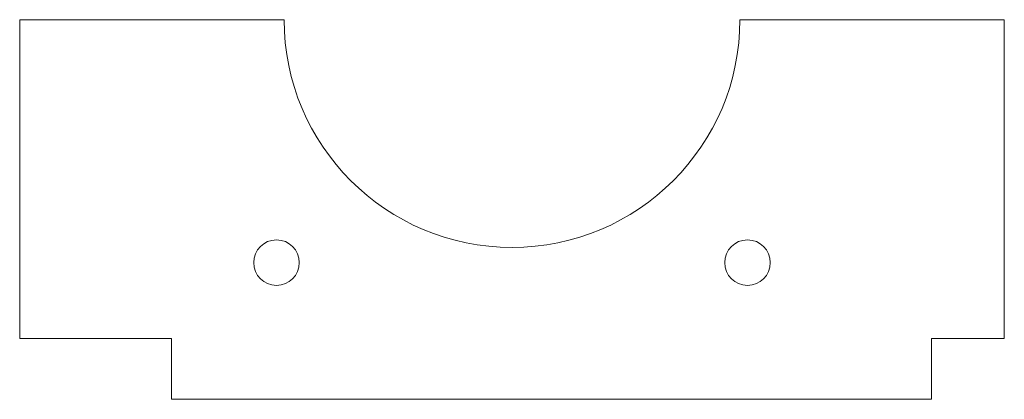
# Model space of a CAD drawing. Header units: millimetres. Extents: x -35 to 29.8, y -81.1 to -56.1.
import ezdxf

# ---------------------------------------------------------------- set-up
doc = ezdxf.new("R2010")
doc.units = ezdxf.units.MM

msp = doc.modelspace()

# ---------------------------------------------------------------- linework, layer by layer
at = {"color": 7, "linetype": 'Continuous', "lineweight": 15}
for p, q in [((-35, -56.076), (-35, -77.076)), ((-35, -56.076), (-17.599, -56.076)), ((12.401, -56.076), (29.801, -56.076)), ((29.801, -56.076), (29.801, -77.076)), ((-35, -77.076), (-25, -77.076)), ((-25, -77.076), (-25, -81.076)), ((25, -77.076), (29.801, -77.076)), ((25, -77.076), (25, -81.076)), ((-25, -81.076), (25, -81.076))]:
    msp.add_line(p, q, dxfattribs=at)
for centre in [(-18.099, -72.076), (12.901, -72.076)]:
    msp.add_circle(centre, 1.5, dxfattribs=at)
msp.add_arc((-2.599, -56.076), 15, 180, 0, dxfattribs=at)

doc.saveas('drawing.dxf')
